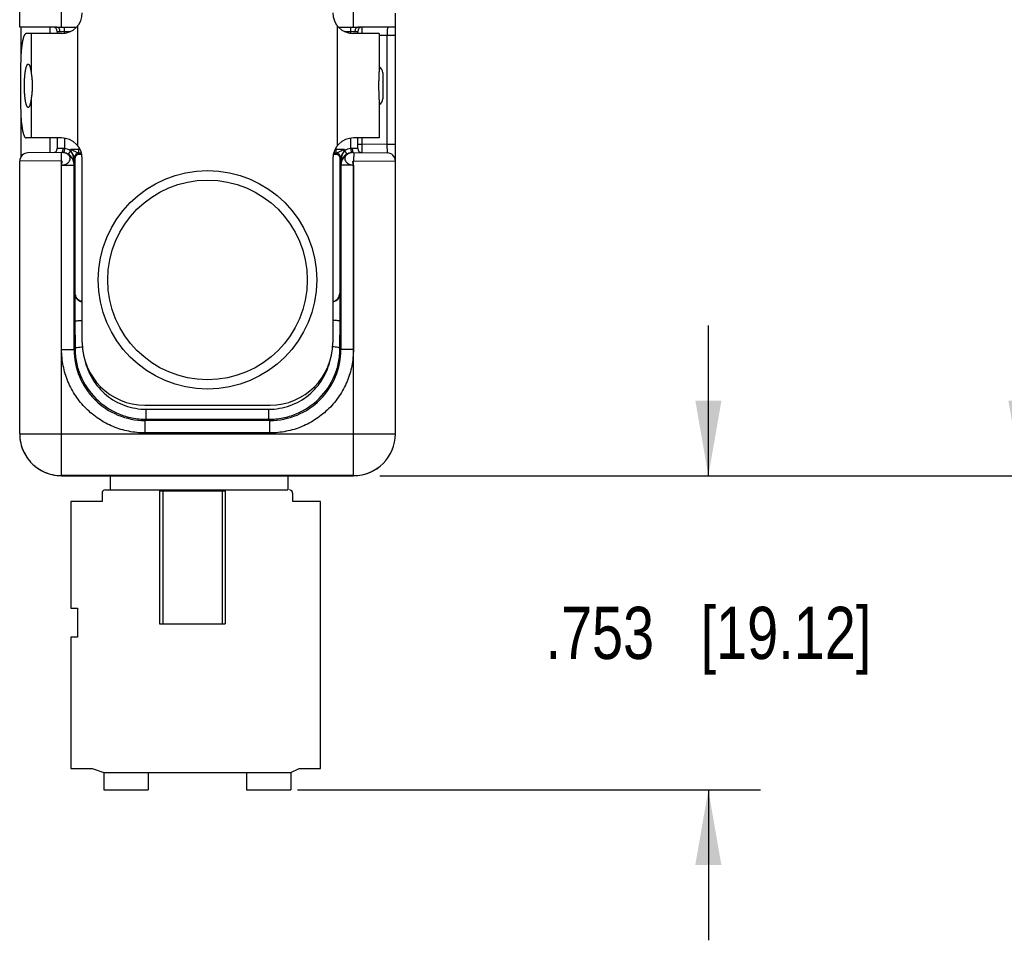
# Model space of a CAD drawing. Header units: inches. Extents: x 0 to 22, y 0 to 17.
# Tile 34 of 37: x 15.8 to 18.1, y 10.9 to 13.1. Entities that reach past the tile are written whole.
import ezdxf

# ---------------------------------------------------------------- set-up
doc = ezdxf.new("R2010")
doc.units = ezdxf.units.IN
doc.header["$LTSCALE"] = 1.21
doc.header["$MEASUREMENT"] = 0
doc.layers.get('0').update_dxf_attribs({"linetype": 'CONTINUOUS'})
for name, color, linetype in [('02___PRT_ALL_AXES', 7, 'CONTINUOUS'), ('DIMENSIONS', 7, 'CONTINUOUS'), ('FEATURES', 7, 'CONTINUOUS')]:
    doc.layers.add(name, color=color, linetype=linetype)
doc.styles.get("Standard").update_dxf_attribs({"font": 'txt', "width": 0.8})
doc.dimstyles.new('DIMSTYLE_1', dxfattribs={"dimtxt": 0.125, "dimasz": 0.18, "dimexe": 0.125, "dimexo": 0.0625, "dimgap": 0.0625, "dimtad": 0, "dimtih": 1, "dimtoh": 1, "dimdec": 3, "dimzin": 4, "dimdsep": 46, "dimtxsty": 'STANDARD', "dimblk": '_FILLED', "dimblk1": '_FILLED', "dimblk2": '_FILLED', "dimcen": 0.09, "dimadec": 0, "dimazin": 0, "dimtp": 0.001, "dimtm": 0.001, "dimtfac": 1, "dimtdec": 3, "dimtofl": 0, "dimtmove": 0, "dimatfit": 3, "dimldrblk": '_FILLED', "dimfxl": 1, "dimtolj": 1, "dimtzin": 4, "dimarcsym": 0})

# ---------------------------------------------------------------- blocks, each defined once
blk = doc.blocks.new('_FILLED')
at = {"color": 0, "linetype": 'BYBLOCK'}
blk.add_solid([(0, 0), (-1, 0.174), (-1, -0.174)], dxfattribs=at)
blk = doc.blocks.new('*D17')
at = {"layer": 'DIMENSIONS', "color": 2, "linetype": 'CONTINUOUS'}
for p, q in [((16.6964, 14.7671), (18.2843, 14.7671)), ((18.1593, 14.7671), (18.1593, 13.5006)), ((18.1593, 11.9841), (18.1593, 13.2506)), ((16.6218, 11.9841), (18.2843, 11.9841))]:
    blk.add_line(p, q, dxfattribs=at)
at = {"layer": 'DIMENSIONS', "color": 2, "linetype": 'CONTINUOUS', "xscale": 0.18, "yscale": 0.18, "zscale": 0.18}
for p, rotation in [((18.1593, 14.7671), 90), ((18.1593, 11.9841), 270)]:
    blk.add_blockref('_FILLED', p, dxfattribs=dict(at, rotation=rotation))
at = {"layer": 'DIMENSIONS', "color": 2, "linetype": 'CONTINUOUS', "insert": (18.1593, 13.4381), "char_height": 0.125, "width": 1.325, "attachment_point": 2, "line_spacing_factor": 0.9}
blk.add_mtext('2.783{\\Ftxt.shx;\\W1.000000;\\H0.125000; }[70.69]', dxfattribs=at)
blk = doc.blocks.new('*D18')
at = {"layer": 'DIMENSIONS', "color": 2, "linetype": 'CONTINUOUS'}
for p, q in [((17.4093, 11.984), (17.4094, 12.344)), ((16.6218, 11.9841), (17.5343, 11.984)), ((16.4246, 11.2315), (17.5342, 11.2314)), ((17.4092, 11.2314), (17.4092, 10.8714))]:
    blk.add_line(p, q, dxfattribs=at)
at = {"layer": 'DIMENSIONS', "color": 2, "linetype": 'CONTINUOUS', "xscale": 0.18, "yscale": 0.18, "zscale": 0.18}
for p, rotation in [((17.4093, 11.984), 269.991272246), ((17.4092, 11.2314), 89.9912722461)]:
    blk.add_blockref('_FILLED', p, dxfattribs=dict(at, rotation=rotation))
at = {"layer": 'DIMENSIONS', "color": 2, "linetype": 'CONTINUOUS', "insert": (17.4093, 11.6702), "char_height": 0.125, "width": 1.225, "attachment_point": 2, "line_spacing_factor": 0.9}
blk.add_mtext('.753{\\Ftxt.shx;\\W1.000000;\\H0.125000; }[19.12]', dxfattribs=at)

msp = doc.modelspace()

# ---------------------------------------------------------------- linework, layer by layer
at = {"color": 7, "linetype": 'CONTINUOUS'}
for p, q in [((15.7593, 13.0588), (15.7593, 14.7401)), ((15.8593, 13.0581), (15.8593, 13.1179)), ((16.5593, 13.0581), (16.5593, 13.1179)), ((16.6593, 12.0843), (16.6593, 13.0922)), ((15.8493, 13.0581), (15.7593, 13.0588)), ((15.8493, 13.0581), (15.8949, 13.0581)), ((15.8493, 13.0481), (15.8493, 13.0431)), ((15.8493, 13.0481), (15.8555, 13.0481)), ((15.8555, 13.0481), (15.881, 13.0481)), ((15.8663, 13.0436), (15.8663, 13.0581)), ((16.5236, 13.0581), (16.5693, 13.0581)), ((16.5376, 13.0481), (16.563, 13.0481)), ((16.5523, 13.0436), (16.5523, 13.0581)), ((16.563, 13.0481), (16.5693, 13.0481)), ((16.6593, 13.0588), (16.5693, 13.0581)), ((16.5693, 13.0431), (16.5693, 13.0481)), ((16.5792, 13.0581), (16.5793, 13.0431)), ((16.6393, 13.0387), (16.6207, 13.0385)), ((16.6593, 13.0387), (16.6393, 13.0387)), ((16.6393, 13.0387), (16.6393, 12.7774)), ((16.6293, 12.9493), (16.6293, 12.8868)), ((15.8493, 12.7931), (15.8493, 12.768)), ((15.8663, 12.7925), (15.8663, 12.7677)), ((16.5523, 12.7677), (16.5523, 12.7925)), ((16.5693, 12.768), (16.5693, 12.7931)), ((16.5793, 12.7931), (16.5793, 12.778)), ((15.8624, 12.7682), (15.8493, 12.768)), ((15.8663, 12.7677), (15.8648, 12.7578)), ((15.8809, 12.7626), (15.8758, 12.754)), ((15.8809, 12.7626), (15.8809, 12.7655)), ((15.9012, 12.7655), (15.8809, 12.7655)), ((15.901, 12.7565), (15.9012, 12.7655)), ((15.9012, 12.7697), (15.9012, 12.7655)), ((15.9039, 12.7655), (15.9012, 12.7655)), ((16.5173, 12.7655), (16.5146, 12.7655)), ((16.5173, 12.7655), (16.5173, 12.7697)), ((16.5377, 12.7655), (16.5173, 12.7655)), ((16.5175, 12.7565), (16.5173, 12.7655)), ((16.5377, 12.7655), (16.5377, 12.7626)), ((16.5377, 12.7626), (16.5428, 12.754)), ((16.5523, 12.7677), (16.5537, 12.7578)), ((16.5693, 12.768), (16.5561, 12.7682)), ((16.5693, 12.778), (16.5793, 12.778)), ((16.5793, 12.778), (16.5792, 12.758)), ((16.6393, 12.7774), (16.5793, 12.778)), ((16.6593, 12.7774), (16.6393, 12.7774)), ((16.6393, 12.7774), (16.6395, 12.7574)), ((15.8606, 12.7582), (15.7791, 12.7574)), ((15.8593, 12.7381), (15.8591, 12.7581)), ((15.8624, 12.7581), (15.8606, 12.7582)), ((15.8925, 12.7448), (15.8909, 12.7465)), ((15.8909, 12.7282), (15.8909, 12.7465)), ((15.8925, 12.4207), (15.8925, 12.7448)), ((15.9028, 12.7545), (15.9009, 12.7565)), ((15.9093, 12.3031), (15.9093, 12.7431)), ((16.5093, 12.7431), (16.5093, 12.3031)), ((16.5177, 12.7565), (16.5157, 12.7545)), ((16.5277, 12.7465), (16.526, 12.7448)), ((16.526, 12.7448), (16.526, 12.4207)), ((16.5277, 12.7465), (16.5277, 12.7282)), ((16.558, 12.7582), (16.6395, 12.7574)), ((16.5595, 12.7581), (16.5593, 12.7381)), ((15.8593, 12.7381), (15.7593, 12.7374)), ((15.7593, 12.0843), (15.7593, 12.7374)), ((15.8597, 12.2865), (15.8593, 12.7381)), ((15.8597, 12.2865), (15.8598, 12.7281)), ((15.8598, 12.7281), (15.8898, 12.7281)), ((15.8909, 12.7282), (15.8898, 12.7281)), ((15.8898, 12.2865), (15.8898, 12.7281)), ((16.5288, 12.7281), (16.5277, 12.7282)), ((16.5588, 12.7281), (16.5288, 12.7281)), ((16.5288, 12.7281), (16.5288, 12.2865)), ((16.5588, 12.7281), (16.5589, 12.2865)), ((16.5589, 12.2865), (16.5593, 12.7381)), ((16.5593, 12.7381), (16.6593, 12.7374)), ((15.8925, 12.4207), (15.8916, 12.4198)), ((15.8916, 12.4198), (15.8916, 12.354)), ((16.5269, 12.4198), (16.526, 12.4207)), ((16.5269, 12.354), (16.5269, 12.4198)), ((15.8916, 12.354), (15.8919, 12.2886)), ((16.5267, 12.2886), (16.5269, 12.354)), ((15.8593, 12.0843), (15.8597, 12.2865)), ((15.8598, 12.2865), (15.8898, 12.2865)), ((15.8898, 12.2865), (15.8919, 12.2886)), ((16.5267, 12.2886), (16.5288, 12.2865)), ((16.5588, 12.2865), (16.5288, 12.2865)), ((16.5593, 12.0843), (16.5589, 12.2865)), ((16.0593, 12.1531), (16.3593, 12.1531)), ((16.0624, 12.1433), (16.3562, 12.1433)), ((16.0624, 12.1192), (16.0624, 12.1433)), ((16.3562, 12.1192), (16.3562, 12.1433)), ((16.0598, 12.1166), (16.0624, 12.1192)), ((16.3588, 12.1166), (16.0598, 12.1166)), ((16.0598, 12.0866), (16.0598, 12.1166)), ((16.0624, 12.1192), (16.3562, 12.1192)), ((16.3562, 12.1192), (16.3588, 12.1166)), ((16.3588, 12.0866), (16.3588, 12.1166)), ((15.7593, 12.0843), (16.6593, 12.0843)), ((15.8593, 11.9842), (15.8593, 12.0843)), ((16.3588, 12.0866), (16.0598, 12.0866)), ((16.5593, 11.9841), (16.5593, 12.0843)), ((16.5593, 11.9843), (15.8593, 11.9843)), ((15.8593, 11.9842), (16.5593, 11.9841)), ((15.9763, 11.9842), (15.9763, 11.9501)), ((16.4015, 11.9842), (16.4015, 11.9501)), ((15.9566, 11.9422), (15.9566, 11.9225)), ((15.9645, 11.9501), (16.4015, 11.9501)), ((16.0944, 11.9481), (16.2519, 11.9481)), ((16.0944, 11.9481), (16.0944, 11.6292)), ((16.1023, 11.9481), (16.1023, 11.6292)), ((16.244, 11.9481), (16.244, 11.6292)), ((16.2519, 11.9481), (16.2519, 11.6292)), ((16.4133, 11.9225), (16.4133, 11.9422)), ((15.9566, 11.9225), (15.8818, 11.9225)), ((15.8818, 11.9225), (15.8818, 11.6666)), ((16.4802, 11.9225), (16.4133, 11.9225)), ((16.4802, 11.2827), (16.4802, 11.9225)), ((15.8818, 11.6666), (15.8975, 11.6666)), ((15.8975, 11.6666), (15.8975, 11.5977)), ((16.0944, 11.6292), (16.2519, 11.6292)), ((15.8975, 11.5977), (15.8818, 11.5977)), ((15.8818, 11.5977), (15.8818, 11.2827)), ((15.8818, 11.2827), (15.933, 11.2827)), ((15.933, 11.2827), (15.9605, 11.2729)), ((16.4093, 11.2729), (16.429, 11.2827)), ((16.429, 11.2827), (16.4802, 11.2827)), ((15.9605, 11.2729), (16.4093, 11.2729)), ((15.9605, 11.2729), (15.9605, 11.2316)), ((16.0668, 11.2729), (16.0668, 11.2316)), ((16.303, 11.2729), (16.303, 11.2316)), ((16.4093, 11.2729), (16.4093, 11.2316)), ((15.9605, 11.2316), (16.0668, 11.2316)), ((16.303, 11.2316), (16.4093, 11.2316))]:
    msp.add_line(p, q, dxfattribs=at)
at = {"color": 3, "linetype": 'CONTINUOUS'}
for p, q in [((15.7618, 13.0588), (15.7618, 12.9808)), ((15.8318, 13.0582), (15.8318, 13.0431)), ((15.7618, 12.8553), (15.7618, 12.7466)), ((15.8318, 12.7931), (15.8318, 12.7579))]:
    msp.add_line(p, q, dxfattribs=at)
at = {"color": 7, "linetype": 'CONTINUOUS'}
for points in [[(15.8654, 12.7576), (15.865, 12.7577), (15.8639, 12.7579), (15.8624, 12.7581)], [(16.558, 12.7582), (16.5561, 12.7581), (16.5545, 12.7579), (16.5534, 12.7576), (16.5531, 12.7576)]]:
    msp.add_lwpolyline(points, dxfattribs=at)
for radius in [0.2617, 0.2391]:
    msp.add_circle((16.2093, 12.4531), radius, dxfattribs=at)
for centre, radius, start, end in [((15.8393, 13.0481), 0.01, 0, 89.5001), ((16.5793, 13.0481), 0.01, 90.5, 179.9999), ((16.6143, 12.9493), 0.015, 0, 64.4208), ((16.6143, 12.8868), 0.015, 295.5792, 360), ((15.8393, 12.768), 0.01, 270.5, 360), ((16.5793, 12.768), 0.01, 180, 269.5001), ((15.7793, 12.7374), 0.02, 90.5, 180), ((15.8598, 12.7281), 0.03, 359.9987, 89.1245), ((15.8605, 12.7282), 0.03, 81.7106, 88.0862), ((15.8601, 12.7275), 0.0308, 36.6344, 59.3967), ((15.8601, 12.7274), 0.0308, 30.3115, 36.6369), ((15.8601, 12.7275), 0.0308, 28.3641, 30.3091), ((15.8602, 12.7275), 0.0307, 23.6729, 28.3614), ((15.8606, 12.7276), 0.0303, 0.9646, 23.7339), ((15.9008, 12.7465), 0.01, 90.1225, 180.0024), ((15.9009, 12.7465), 0.01, 90.0033, 179.9967), ((15.9013, 11.6234), 1.1331, 89.7003, 90.0251), ((16.5175, 11.5481), 1.2084, 89.9903, 90.2952), ((16.5177, 12.7465), 0.01, 0.0034, 89.8781), ((16.5177, 12.7465), 0.01, 0.0033, 89.9967), ((16.5581, 12.7276), 0.0304, 156.3071, 178.9942), ((16.5588, 12.7281), 0.03, 89.5079, 180.0013), ((16.5584, 12.7275), 0.0307, 151.6386, 156.3269), ((16.5585, 12.7275), 0.0308, 149.6907, 151.6359), ((16.5585, 12.7274), 0.0308, 143.3629, 149.6883), ((16.5584, 12.7275), 0.0308, 120.5862, 143.3825), ((16.558, 12.7282), 0.03, 91.486, 98.289), ((16.6393, 12.7374), 0.02, 0, 89.5), ((16.0593, 12.3031), 0.15, 180, 270), ((16.3593, 12.3031), 0.15, 270, 360), ((16.0597, 12.2865), 0.17, 179.9925, 270.0075), ((16.3588, 12.2865), 0.17, 269.9925, 0.0075), ((15.8596, 12.0844), 0.1003, 180.0233, 192.5971), ((15.8593, 12.0843), 0.1, 179.9982, 269.9876), ((16.5593, 12.0843), 0.1, 269.9959, 359.9948), ((16.5593, 12.0841), 0.1, 269.9944, 0.0049), ((15.8588, 12.0842), 0.0995, 192.6119, 193.4717), ((15.8594, 12.0844), 0.1002, 193.4866, 204.5824), ((15.859, 12.0842), 0.0997, 204.5934, 206.2698), ((15.8596, 12.0845), 0.1003, 206.2843, 217.8466), ((15.859, 12.0841), 0.0997, 217.8622, 219.896), ((15.8594, 12.0845), 0.1002, 219.9063, 230.2298), ((15.8591, 12.0841), 0.0997, 230.2403, 232.035), ((15.8595, 12.0846), 0.1003, 232.0516, 243.8904), ((15.8592, 12.0841), 0.0997, 243.9058, 245.021), ((15.8593, 12.0844), 0.1, 245.0235, 269.9996), ((15.9645, 11.9422), 0.00787, 90, 180), ((16.4054, 11.9422), 0.00787, 0, 90)]:
    msp.add_arc(centre, radius, start, end, dxfattribs=at)
for centre, start_param, end_param in [((15.9125, 12.7548), -2.077118, -1.801695), ((16.506, 12.7548), -1.339898, -1.064475)]:
    msp.add_ellipse(centre, major_axis=(0.02, 0), ratio=0.017455, start_param=start_param, end_param=end_param, dxfattribs=at)
for points, knots in [([(15.8556, 13.0481), (15.8556, 13.0493), (15.8553, 13.0518), (15.854, 13.0551), (15.852, 13.0574), (15.8501, 13.0581), (15.8493, 13.0581)], [0, 0, 0, 0, 0.299065, 0.572703, 0.804004, 1, 1, 1, 1]), ([(16.563, 13.0481), (16.563, 13.0493), (16.5633, 13.0518), (16.5646, 13.0551), (16.5666, 13.0574), (16.5684, 13.0581), (16.5693, 13.0581)], [0, 0, 0, 0, 0.299867, 0.574096, 0.805173, 1, 1, 1, 1]), ([(16.6427, 13.0587), (16.6423, 13.0587), (16.6415, 13.0584), (16.6408, 13.057), (16.6403, 13.0552), (16.6397, 13.0516), (16.6394, 13.046), (16.6393, 13.0412), (16.6393, 13.0387)], [0, 0, 0, 0, 0.049917, 0.113926, 0.204529, 0.323781, 0.633693, 1, 1, 1, 1]), ([(15.8624, 12.7682), (15.8624, 12.7669), (15.8624, 12.7645), (15.8619, 12.7614), (15.8614, 12.7593), (15.8606, 12.7582), (15.8603, 12.7582)], [0, 0, 0, 0, 0.362704, 0.674165, 0.890773, 1, 1, 1, 1]), ([(15.8908, 12.7465), (15.8907, 12.7465), (15.8906, 12.7469), (15.8902, 12.7475), (15.8897, 12.7485), (15.8889, 12.7499), (15.8878, 12.752), (15.8865, 12.7545), (15.8851, 12.7572), (15.8832, 12.7609), (15.8818, 12.7636), (15.8809, 12.7655)], [0, 0, 0, 0, 0.017323, 0.054545, 0.104601, 0.161938, 0.289195, 0.425391, 0.566206, 0.709625, 1, 1, 1, 1]), ([(15.901, 12.7565), (15.9005, 12.7566), (15.8993, 12.7571), (15.8972, 12.758), (15.8948, 12.7591), (15.8912, 12.7607), (15.8865, 12.7629), (15.8828, 12.7646), (15.8809, 12.7655)], [0, 0, 0, 0, 0.070158, 0.178, 0.304613, 0.438517, 0.71662, 1, 1, 1, 1]), ([(15.8909, 12.7282), (15.8908, 12.7341), (15.8898, 12.7432), (15.886, 12.7548), (15.8829, 12.7602), (15.8809, 12.7626)], [0, 0, 0, 0, 0.492191, 0.743141, 1, 1, 1, 1]), ([(16.5377, 12.7655), (16.5358, 12.7646), (16.532, 12.7629), (16.5274, 12.7607), (16.5238, 12.7591), (16.5213, 12.758), (16.5193, 12.7571), (16.5181, 12.7566), (16.5175, 12.7565)], [0, 0, 0, 0, 0.283387, 0.561489, 0.695405, 0.821982, 0.929861, 1, 1, 1, 1]), ([(16.5377, 12.7655), (16.5367, 12.7636), (16.5353, 12.7609), (16.5334, 12.7572), (16.5321, 12.7545), (16.5307, 12.752), (16.5297, 12.7499), (16.5289, 12.7485), (16.5284, 12.7475), (16.528, 12.7469), (16.5278, 12.7465), (16.5277, 12.7465)], [0, 0, 0, 0, 0.290387, 0.433809, 0.574627, 0.710822, 0.838078, 0.895411, 0.94547, 0.982696, 1, 1, 1, 1]), ([(16.5377, 12.7626), (16.5357, 12.7602), (16.5326, 12.7548), (16.5288, 12.7432), (16.5277, 12.7341), (16.5277, 12.7282)], [0, 0, 0, 0, 0.256859, 0.507809, 1, 1, 1, 1]), ([(16.5561, 12.7682), (16.5561, 12.7669), (16.5562, 12.7645), (16.5566, 12.7614), (16.5571, 12.7593), (16.5579, 12.7582), (16.5583, 12.7582)], [0, 0, 0, 0, 0.362697, 0.674156, 0.890768, 1, 1, 1, 1]), ([(15.8598, 12.7281), (15.8625, 12.7283), (15.8677, 12.7292), (15.8744, 12.7325), (15.8791, 12.7375), (15.8809, 12.7437), (15.8791, 12.7498), (15.8742, 12.7545), (15.8674, 12.7575), (15.8622, 12.7582), (15.8595, 12.7581)], [0, 0, 0, 0, 0.144424, 0.278801, 0.39736, 0.502785, 0.607283, 0.723729, 0.856372, 1, 1, 1, 1]), ([(15.8909, 12.7465), (15.8909, 12.7465), (15.8909, 12.7465), (15.8908, 12.7465), (15.8908, 12.7465)], [0, 0, 0, 0, 0.415595, 1, 1, 1, 1]), ([(15.8925, 12.7448), (15.8926, 12.7471), (15.8941, 12.7508), (15.8983, 12.7539), (15.9013, 12.7545), (15.9028, 12.7545)], [0, 0, 0, 0, 0.439392, 0.697069, 1, 1, 1, 1]), ([(15.9009, 12.7565), (15.9009, 12.7565), (15.9008, 12.7565), (15.9008, 12.7565), (15.9008, 12.7565)], [0, 0, 0, 0, 0.376952, 1, 1, 1, 1]), ([(16.5157, 12.7545), (16.5173, 12.7545), (16.5202, 12.7539), (16.5245, 12.7508), (16.526, 12.7471), (16.526, 12.7448)], [0, 0, 0, 0, 0.302931, 0.560608, 1, 1, 1, 1]), ([(16.5177, 12.7565), (16.5177, 12.7565), (16.5177, 12.7565), (16.5177, 12.7565), (16.5177, 12.7565)], [0, 0, 0, 0, 0.62229, 1, 1, 1, 1]), ([(16.5277, 12.7465), (16.5277, 12.7465), (16.5277, 12.7465), (16.5277, 12.7465), (16.5277, 12.7465)], [0, 0, 0, 0, 0.584438, 1, 1, 1, 1]), ([(16.559, 12.7581), (16.5563, 12.7582), (16.5512, 12.7575), (16.5443, 12.7545), (16.5395, 12.7498), (16.5376, 12.7437), (16.5394, 12.7375), (16.5441, 12.7325), (16.5509, 12.7292), (16.5561, 12.7282), (16.5588, 12.7281)], [0, 0, 0, 0, 0.143631, 0.276269, 0.392713, 0.497214, 0.602641, 0.7212, 0.855575, 1, 1, 1, 1]), ([(15.8598, 12.7281), (15.8597, 12.7292), (15.86, 12.7307), (15.8604, 12.7328), (15.8607, 12.7344), (15.8608, 12.7358), (15.8608, 12.737), (15.8603, 12.738), (15.8596, 12.7381), (15.8593, 12.7381)], [0, 0, 0, 0, 0.279015, 0.434404, 0.584734, 0.718453, 0.82662, 0.910374, 1, 1, 1, 1]), ([(16.5588, 12.7281), (16.5588, 12.7292), (16.5585, 12.7307), (16.5581, 12.7328), (16.5578, 12.7344), (16.5577, 12.7358), (16.5578, 12.737), (16.5583, 12.738), (16.559, 12.7381), (16.5593, 12.7381)], [0, 0, 0, 0, 0.279276, 0.43451, 0.584512, 0.717908, 0.825996, 0.910108, 1, 1, 1, 1]), ([(15.8916, 12.4198), (15.8917, 12.4178), (15.8924, 12.4135), (15.8957, 12.4075), (15.9014, 12.4025), (15.9065, 12.4007), (15.9092, 12.4004)], [0, 0, 0, 0, 0.218468, 0.449741, 0.706935, 1, 1, 1, 1]), ([(15.9092, 12.4014), (15.9066, 12.4019), (15.9017, 12.4038), (15.8964, 12.4087), (15.8933, 12.4145), (15.8925, 12.4187), (15.8925, 12.4207)], [0, 0, 0, 0, 0.291819, 0.548452, 0.780342, 1, 1, 1, 1]), ([(16.5269, 12.4198), (16.5269, 12.4178), (16.5261, 12.4135), (16.5228, 12.4075), (16.5172, 12.4025), (16.5121, 12.4008), (16.5093, 12.4004)], [0, 0, 0, 0, 0.218484, 0.449792, 0.707051, 1, 1, 1, 1]), ([(16.5094, 12.4014), (16.512, 12.4019), (16.5168, 12.4038), (16.5222, 12.4087), (16.5253, 12.4145), (16.526, 12.4187), (16.526, 12.4207)], [0, 0, 0, 0, 0.291819, 0.548452, 0.780342, 1, 1, 1, 1]), ([(15.8916, 12.354), (15.8917, 12.3542), (15.8922, 12.3545), (15.8932, 12.3548), (15.8948, 12.3551), (15.8979, 12.3555), (15.9028, 12.3559), (15.907, 12.356), (15.9092, 12.356)], [0, 0, 0, 0, 0.029529, 0.089103, 0.180513, 0.301512, 0.617707, 1, 1, 1, 1]), ([(16.5269, 12.354), (16.5269, 12.3542), (16.5263, 12.3545), (16.5254, 12.3548), (16.5237, 12.3551), (16.5206, 12.3555), (16.5158, 12.3559), (16.5116, 12.356), (16.5093, 12.356)], [0, 0, 0, 0, 0.02953, 0.089104, 0.180514, 0.301514, 0.61771, 1, 1, 1, 1]), ([(15.8919, 12.2886), (15.8919, 12.2889), (15.8923, 12.2896), (15.8942, 12.2906), (15.8979, 12.2916), (15.9036, 12.2924), (15.9079, 12.2926), (15.9103, 12.2927)], [0, 0, 0, 0, 0.043766, 0.110208, 0.324754, 0.633525, 1, 1, 1, 1]), ([(16.5267, 12.2886), (16.5267, 12.2889), (16.5262, 12.2896), (16.5244, 12.2906), (16.5207, 12.2916), (16.515, 12.2924), (16.5106, 12.2926), (16.5083, 12.2927)], [0, 0, 0, 0, 0.043766, 0.110208, 0.324754, 0.633525, 1, 1, 1, 1]), ([(16.0598, 12.0866), (16.0467, 12.0866), (16.0205, 12.0892), (15.9828, 12.1006), (15.948, 12.1192), (15.9175, 12.1442), (15.8924, 12.1747), (15.8769, 12.2038), (15.8681, 12.2284), (15.8633, 12.2475), (15.8605, 12.2669), (15.8597, 12.28), (15.8597, 12.2865)], [0, 0, 0, 0, 0.124912, 0.249867, 0.374849, 0.499845, 0.624844, 0.749826, 0.812393, 0.874928, 0.937475, 1, 1, 1, 1]), ([(15.8919, 12.2886), (15.8919, 12.2776), (15.8942, 12.2555), (15.9071, 12.2132), (15.9386, 12.166), (15.986, 12.1344), (16.0288, 12.1214), (16.0512, 12.1192), (16.0624, 12.1192)], [0, 0, 0, 0, 0.124274, 0.248732, 0.497431, 0.747601, 0.873731, 1, 1, 1, 1]), ([(16.3562, 12.1192), (16.3673, 12.1192), (16.3898, 12.1214), (16.4326, 12.1344), (16.48, 12.166), (16.5115, 12.2132), (16.5244, 12.2555), (16.5266, 12.2776), (16.5267, 12.2886)], [0, 0, 0, 0, 0.126268, 0.252398, 0.502567, 0.751267, 0.875726, 1, 1, 1, 1]), ([(16.5589, 12.2865), (16.5589, 12.28), (16.5581, 12.2669), (16.5552, 12.2475), (16.5505, 12.2284), (16.5416, 12.2038), (16.5261, 12.1747), (16.5011, 12.1442), (16.4706, 12.1192), (16.4358, 12.1006), (16.3981, 12.0892), (16.3719, 12.0866), (16.3588, 12.0866)], [0, 0, 0, 0, 0.062525, 0.125072, 0.187607, 0.250174, 0.375156, 0.500155, 0.625151, 0.750133, 0.875088, 1, 1, 1, 1]), ([(15.9149, 12.2631), (15.9184, 12.2466), (15.931, 12.2143), (15.9651, 12.175), (16.0106, 12.1493), (16.0452, 12.1433), (16.0624, 12.1433)], [0, 0, 0, 0, 0.247809, 0.497113, 0.748031, 1, 1, 1, 1]), ([(16.3562, 12.1433), (16.3733, 12.1433), (16.4079, 12.1493), (16.4534, 12.175), (16.4875, 12.2143), (16.5002, 12.2466), (16.5036, 12.2631)], [0, 0, 0, 0, 0.251968, 0.502885, 0.75219, 1, 1, 1, 1])]:
    msp.add_open_spline(points, degree=3, knots=knots, dxfattribs=at)
for points in [[(15.8663, 12.7677), (15.865, 12.768), (15.8637, 12.7682), (15.8624, 12.7682)], [(15.8809, 12.7626), (15.8764, 12.7652), (15.8714, 12.767), (15.8663, 12.7677)], [(16.5523, 12.7677), (16.5472, 12.767), (16.5421, 12.7652), (16.5377, 12.7626)], [(16.5561, 12.7682), (16.5548, 12.7682), (16.5535, 12.768), (16.5523, 12.7677)], [(15.8758, 12.754), (15.8724, 12.7559), (15.8687, 12.7573), (15.8648, 12.7578)], [(16.5537, 12.7578), (16.5499, 12.7573), (16.5461, 12.7559), (16.5428, 12.754)]]:
    msp.add_open_spline(points, degree=3, dxfattribs=at)
at = {"layer": '02___PRT_ALL_AXES', "color": 7, "linetype": 'CONTINUOUS'}
for p, q in [((15.7866, 13.0431), (15.7866, 12.9513)), ((16.6207, 13.0431), (16.6207, 12.9513)), ((15.7866, 12.8848), (15.7866, 12.7931)), ((16.6207, 12.8848), (16.6207, 12.7931)), ((16.1377, 11.9481), (16.1377, 11.9501)), ((16.2086, 11.9481), (16.2086, 11.9501))]:
    msp.add_line(p, q, dxfattribs=at)
for points, knots in [([(15.7706, 12.9181), (15.7706, 12.9214), (15.7707, 12.9281), (15.7711, 12.9362), (15.7716, 12.9425), (15.7721, 12.9469), (15.7726, 12.9509), (15.7732, 12.9547), (15.7739, 12.9581), (15.7746, 12.9612), (15.7753, 12.9638), (15.776, 12.9657), (15.7766, 12.967), (15.777, 12.9678), (15.7774, 12.9685), (15.7778, 12.969), (15.7783, 12.9695), (15.7787, 12.9698), (15.7792, 12.97), (15.7795, 12.9701), (15.7796, 12.9701)], [0, 0, 0, 0, 0.187584, 0.368277, 0.45385, 0.535215, 0.611643, 0.682426, 0.746947, 0.804685, 0.855185, 0.898169, 0.916799, 0.933521, 0.948378, 0.96145, 0.972869, 0.982847, 0.991726, 1, 1, 1, 1]), ([(15.7796, 12.9701), (15.7798, 12.9701), (15.7801, 12.97), (15.7807, 12.9697), (15.7811, 12.9693), (15.7816, 12.9688), (15.7821, 12.9681), (15.7826, 12.9672), (15.783, 12.9662), (15.7835, 12.9651), (15.7839, 12.9638), (15.7845, 12.9618), (15.7852, 12.959), (15.786, 12.9553), (15.7864, 12.9527), (15.7866, 12.9513)], [0, 0, 0, 0, 0.024142, 0.050456, 0.080641, 0.115806, 0.156581, 0.203316, 0.256198, 0.31531, 0.380626, 0.452068, 0.612859, 0.796285, 1, 1, 1, 1]), ([(15.7866, 12.9513), (15.7869, 12.9488), (15.7876, 12.9436), (15.7885, 12.9356), (15.7891, 12.9269), (15.7893, 12.921), (15.7893, 12.9181)], [0, 0, 0, 0, 0.223663, 0.469888, 0.731182, 1, 1, 1, 1]), ([(16.6207, 12.8848), (16.6207, 12.886), (16.6207, 12.8885), (16.6205, 12.8937), (16.6203, 12.9006), (16.62, 12.9092), (16.6199, 12.9181), (16.62, 12.9269), (16.6203, 12.9355), (16.6205, 12.9424), (16.6207, 12.9476), (16.6207, 12.9501), (16.6207, 12.9513)], [0, 0, 0, 0, 0.053945, 0.111284, 0.234214, 0.365093, 0.500009, 0.634924, 0.7658, 0.888723, 0.946057, 1, 1, 1, 1]), ([(15.7796, 12.8661), (15.7795, 12.8661), (15.7792, 12.8661), (15.7787, 12.8663), (15.7783, 12.8666), (15.7778, 12.8671), (15.7774, 12.8676), (15.777, 12.8683), (15.7766, 12.8691), (15.776, 12.8704), (15.7753, 12.8723), (15.7746, 12.8749), (15.7739, 12.878), (15.7732, 12.8814), (15.7726, 12.8852), (15.7721, 12.8893), (15.7716, 12.8936), (15.7711, 12.8999), (15.7707, 12.908), (15.7706, 12.9147), (15.7706, 12.9181)], [0, 0, 0, 0, 0.008274, 0.017153, 0.027131, 0.03855, 0.051622, 0.066479, 0.083201, 0.101831, 0.144815, 0.195315, 0.253053, 0.317574, 0.388357, 0.464785, 0.54615, 0.631723, 0.812416, 1, 1, 1, 1]), ([(15.7893, 12.9181), (15.7893, 12.9151), (15.7891, 12.9092), (15.7885, 12.9006), (15.7876, 12.8925), (15.7869, 12.8873), (15.7866, 12.8848)], [0, 0, 0, 0, 0.26881, 0.530104, 0.776333, 1, 1, 1, 1]), ([(15.7866, 12.8848), (15.7864, 12.8834), (15.786, 12.8808), (15.7852, 12.8771), (15.7845, 12.8743), (15.7839, 12.8723), (15.7835, 12.871), (15.783, 12.8699), (15.7826, 12.8689), (15.7821, 12.868), (15.7816, 12.8673), (15.7811, 12.8668), (15.7807, 12.8664), (15.7801, 12.8661), (15.7798, 12.8661), (15.7796, 12.8661)], [0, 0, 0, 0, 0.203715, 0.387141, 0.547932, 0.619374, 0.68469, 0.743802, 0.796684, 0.843419, 0.884194, 0.919359, 0.949544, 0.975858, 1, 1, 1, 1])]:
    msp.add_open_spline(points, degree=3, knots=knots, dxfattribs=at)
at = {"layer": 'FEATURES', "color": 7, "linetype": 'CONTINUOUS'}
for p, q in [((15.8979, 13.0612), (15.8979, 12.7749)), ((16.5207, 12.7749), (16.5207, 13.0612)), ((15.8593, 13.0431), (15.7746, 13.0431)), ((16.6207, 13.0431), (16.5593, 13.0431)), ((15.7616, 12.9681), (15.7616, 12.8681)), ((15.8593, 12.7931), (15.7746, 12.7931)), ((16.6207, 12.7931), (16.5593, 12.7931))]:
    msp.add_line(p, q, dxfattribs=at)
for centre, start, end in [((15.8593, 13.0931), 270, 360), ((16.5593, 13.0931), 180, 270), ((15.8593, 12.7431), 0, 90), ((16.5593, 12.7431), 90, 180)]:
    msp.add_arc(centre, 0.05, start, end, dxfattribs=at)
for points, knots in [([(15.7746, 13.0431), (15.7744, 13.0431), (15.7739, 13.043), (15.7733, 13.0427), (15.7726, 13.0422), (15.772, 13.0416), (15.7714, 13.0408), (15.7708, 13.0398), (15.7702, 13.0386), (15.7696, 13.0373), (15.769, 13.0358), (15.7682, 13.0335), (15.7673, 13.0302), (15.7663, 13.0259), (15.7653, 13.0209), (15.7645, 13.0155), (15.7637, 13.0096), (15.7631, 13.0033), (15.7623, 12.9943), (15.7617, 12.9825), (15.7616, 12.9729), (15.7616, 12.9681)], [0, 0, 0, 0, 0.008271, 0.017153, 0.027131, 0.038547, 0.051618, 0.066478, 0.083204, 0.101831, 0.122372, 0.14482, 0.195326, 0.253059, 0.317583, 0.388362, 0.464781, 0.546157, 0.631748, 0.812375, 1, 1, 1, 1]), ([(15.7616, 12.8681), (15.7616, 12.8632), (15.7617, 12.8536), (15.7623, 12.8418), (15.7631, 12.8328), (15.7637, 12.8265), (15.7645, 12.8206), (15.7653, 12.8152), (15.7663, 12.8102), (15.7673, 12.8059), (15.7682, 12.8026), (15.769, 12.8003), (15.7696, 12.7988), (15.7702, 12.7975), (15.7708, 12.7963), (15.7714, 12.7953), (15.772, 12.7945), (15.7726, 12.7939), (15.7733, 12.7934), (15.7739, 12.7931), (15.7744, 12.7931), (15.7746, 12.7931)], [0, 0, 0, 0, 0.187625, 0.368252, 0.453843, 0.535219, 0.611638, 0.682417, 0.746941, 0.804674, 0.85518, 0.877628, 0.898169, 0.916796, 0.933522, 0.948382, 0.961453, 0.972869, 0.982847, 0.991729, 1, 1, 1, 1])]:
    msp.add_open_spline(points, degree=3, knots=knots, dxfattribs=at)

# ---------------------------------------------------------------- dimensions: what is measured, and where the dimension line sits
at = {"layer": 'DIMENSIONS', "color": 2, "linetype": 'CONTINUOUS'}
for base, p1, p2, angle, picture, middle in [((18.1593, 11.9841), (16.6339, 14.7671), (16.5593, 11.9841), 270, '*D17', (18.1593, 13.3756)), ((17.4092, 11.2314), (16.5593, 11.9841), (16.3621, 11.2316), 269.9913, '*D18', (17.4093, 11.6077))]:
    dim = msp.add_linear_dim(base=base, p1=p1, p2=p2, angle=angle, dimstyle='DIMSTYLE_1', dxfattribs=at)
    dim.commit()
    dim.dimension.update_dxf_attribs({"geometry": picture, "text_midpoint": middle, "dimtype": 160})

doc.saveas('drawing.dxf')
